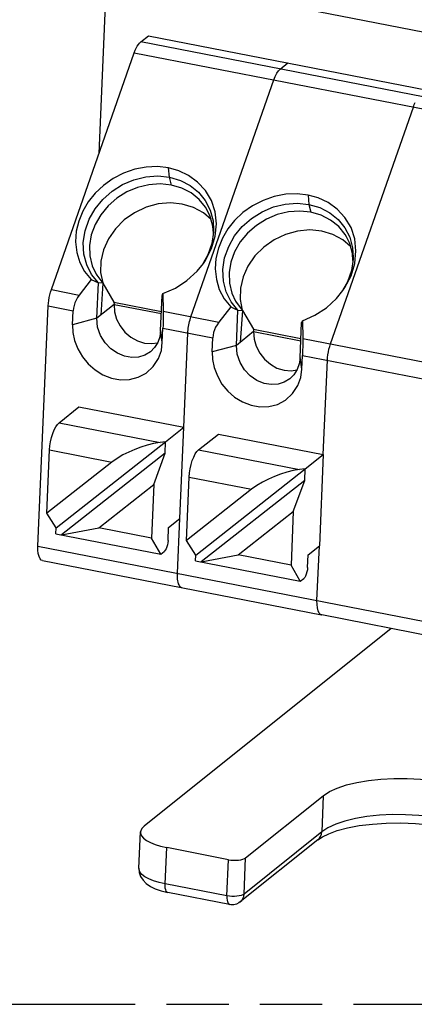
# Model space of a CAD drawing. Header units: millimetres. Extents: x 0 to 210, y 0 to 297.
# Tile 6 of 11: x 71 to 83, y 208 to 238. Entities that reach past the tile are written whole.
import ezdxf

# ---------------------------------------------------------------- set-up
doc = ezdxf.new("R2010")
doc.units = ezdxf.units.MM
doc.header["$LTSCALE"] = 19.36
doc.linetypes.add('PHANTOM', pattern=[0.8, 0.45, -0.05, 0.1, -0.05, 0.1, -0.05])
doc.layers.get('0').update_dxf_attribs({"linetype": 'CONTINUOUS'})
doc.layers.add('DEFAULT_3', color=7, linetype='PHANTOM')

msp = doc.modelspace()

# ---------------------------------------------------------------- linework, layer by layer
at = {"color": 7, "linetype": 'CONTINUOUS'}
for p, q in [((74.071395, 239.626068), (107.739309, 233.081551)), ((73.206739, 234.059058), (73.425352, 239.117623)), ((74.500201, 237.523119), (74.737645, 237.712693)), ((74.737645, 237.712693), (83.402169, 236.028445)), ((71.729972, 229.843414), (74.302695, 237.187624)), ((80.394496, 228.159166), (82.96722, 235.503376)), ((82.96722, 235.503376), (82.995902, 235.578592)), ((82.995902, 235.578592), (83.026727, 235.646849)), ((76.505682, 232.604542), (76.659217, 232.307131)), ((76.685633, 232.01856), (76.447368, 232.2248)), ((76.758142, 231.590629), (76.742798, 231.806219)), ((80.837944, 231.762418), (80.991479, 231.465007)), ((81.017895, 231.176436), (80.779631, 231.382676)), ((81.090404, 230.748505), (81.07506, 230.964095)), ((76.249785, 230.411814), (76.446599, 230.654985)), ((76.446599, 230.654985), (76.508574, 230.7468)), ((72.962411, 230.151957), (72.594225, 229.675417)), ((72.962411, 230.151957), (73.073912, 230.100043)), ((73.073912, 230.100043), (73.185284, 230.04898)), ((73.137987, 228.95457), (73.185284, 230.04898)), ((73.328513, 230.041816), (73.185284, 230.04898)), ((73.328513, 230.041816), (73.669178, 229.455272)), ((75.11845, 228.569599), (75.165747, 229.664009)), ((75.165747, 229.664009), (75.173584, 229.682002)), ((75.173584, 229.682002), (75.181443, 229.700362)), ((75.181443, 229.700362), (75.189326, 229.719079)), ((75.189326, 229.719079), (75.197981, 229.169287)), ((80.582106, 229.569755), (80.778817, 229.812799)), ((80.778817, 229.812799), (80.840899, 229.904773)), ((71.310305, 221.886668), (71.632245, 229.336124)), ((73.669178, 229.455272), (73.674107, 229.382606)), ((73.669178, 229.455272), (75.144333, 229.168525)), ((73.674107, 229.382606), (75.14126, 229.097414)), ((77.294673, 229.309833), (76.926487, 228.833292)), ((77.294673, 229.309833), (77.406175, 229.257919)), ((72.387228, 228.754544), (72.405863, 229.185745)), ((77.406175, 229.257919), (77.517546, 229.206856)), ((77.470249, 228.112446), (77.517546, 229.206856)), ((77.517546, 229.206856), (77.660775, 229.199692)), ((77.660775, 229.199692), (78.00144, 228.613148)), ((79.450712, 227.727475), (79.498009, 228.821885)), ((79.498009, 228.821885), (79.505846, 228.839878)), ((79.505846, 228.839878), (79.513706, 228.858238)), ((79.513706, 228.858238), (79.521588, 228.876955)), ((79.521588, 228.876955), (79.530243, 228.327163)), ((75.172254, 228.213179), (75.190889, 228.644379)), ((78.00144, 228.613148), (78.006369, 228.540482)), ((78.00144, 228.613148), (79.476596, 228.326401)), ((78.006369, 228.540482), (79.473522, 228.25529)), ((76.71949, 227.91242), (76.738125, 228.34362)), ((80.368725, 228.078937), (80.394496, 228.159166)), ((79.504516, 227.371055), (79.523151, 227.802255)), ((80.302604, 227.735709), (80.312842, 227.820979)), ((80.312842, 227.820979), (80.32769, 227.908764)), ((80.32769, 227.908764), (80.346526, 227.995829)), ((80.346526, 227.995829), (80.368725, 228.078937)), ((80.170538, 224.73098), (80.296769, 227.651876)), ((80.296769, 227.651876), (80.302604, 227.735709)), ((71.966343, 225.713436), (72.582881, 226.205677)), ((72.582881, 226.205677), (75.838266, 225.572881)), ((75.275451, 225.123747), (75.838266, 225.572881)), ((75.715987, 222.743427), (75.838266, 225.572881)), ((76.298605, 224.871312), (76.915143, 225.363553)), ((76.915143, 225.363553), (80.170309, 224.730799)), ((71.877102, 222.45071), (75.27515, 225.124156)), ((75.275423, 225.123727), (75.103269, 225.103666)), ((75.260157, 224.76985), (75.275451, 225.123747)), ((71.586173, 222.905258), (71.67111, 224.870651)), ((75.259817, 224.769365), (72.044466, 222.238841)), ((74.907632, 223.801356), (75.260157, 224.76985)), ((79.607713, 224.281623), (80.170538, 224.73098)), ((73.605642, 224.494608), (71.586173, 222.905258)), ((76.209364, 221.608586), (79.607412, 224.282032)), ((79.607685, 224.281603), (79.435532, 224.261542)), ((79.592419, 223.927726), (79.607713, 224.281623)), ((75.918435, 222.063134), (76.003372, 224.028526)), ((79.592079, 223.927241), (76.376728, 221.396717)), ((79.239894, 222.959231), (79.592419, 223.927726)), ((73.198274, 222.456068), (74.907632, 223.801356)), ((74.907632, 223.801356), (74.835737, 222.137771)), ((77.937905, 223.652484), (75.918435, 222.063134)), ((71.877102, 222.45071), (71.586173, 222.905258)), ((77.530537, 221.613944), (79.239894, 222.959231)), ((79.239894, 222.959231), (79.168, 221.295647)), ((75.367509, 222.465204), (75.715987, 222.743427)), ((71.869416, 222.272868), (71.877102, 222.45071)), ((72.044466, 222.238841), (73.198274, 222.456068)), ((74.835737, 222.137771), (73.198274, 222.456068)), ((75.350119, 222.062793), (75.367509, 222.465204)), ((71.869416, 222.272868), (75.124801, 221.640072)), ((75.124801, 221.640072), (74.835737, 222.137771)), ((76.209364, 221.608586), (75.918435, 222.063134)), ((75.124801, 221.640072), (75.232025, 221.725679)), ((79.699772, 221.62308), (80.048249, 221.901303)), ((79.97483, 220.20242), (80.048249, 221.901303)), ((71.449566, 221.438088), (80.114091, 219.75384)), ((76.201678, 221.430744), (76.209364, 221.608586)), ((76.201678, 221.430744), (79.457064, 220.797948)), ((76.376728, 221.396717), (77.530537, 221.613944)), ((79.168, 221.295647), (77.530537, 221.613944)), ((79.682381, 221.220669), (79.699772, 221.62308)), ((79.457064, 220.797948), (79.168, 221.295647)), ((79.457064, 220.797948), (79.564288, 220.883555)), ((79.97516, 220.078034), (79.97483, 220.20242)), ((79.98623, 219.971325), (79.97516, 220.078034)), ((80.008804, 219.880346), (79.98623, 219.971325)), ((80.040588, 219.810935), (80.008804, 219.880346)), ((80.07929, 219.768932), (80.040588, 219.810935)), ((80.114119, 219.753982), (80.07929, 219.768932)), ((80.125673, 219.752391), (80.114119, 219.753982)), ((82.278893, 219.333036), (74.605705, 213.206798)), ((77.758121, 212.221444), (80.17066, 214.147604)), ((74.446207, 211.901154), (74.494754, 213.024479)), ((77.225948, 212.165215), (75.307375, 212.538156)), ((80.003468, 212.779962), (77.59093, 210.853802)), ((77.260959, 210.772742), (75.342385, 211.145683))]:
    msp.add_line(p, q, dxfattribs=at)
at = {"color": 9, "linetype": 'CONTINUOUS'}
for p, q in [((106.682715, 231.267341), (74.500201, 237.523119)), ((74.302695, 237.187624), (106.48521, 230.931846)), ((78.832463, 236.680995), (79.069907, 236.870569)), ((76.062234, 229.00129), (78.634957, 236.3455)), ((75.392156, 233.3291), (75.365523, 233.616139)), ((75.451985, 233.084331), (75.392156, 233.3291)), ((79.697785, 232.774015), (79.724418, 232.486976)), ((79.724418, 232.486976), (79.784247, 232.242207)), ((73.328513, 230.041816), (73.260055, 229.052029)), ((71.729972, 229.843414), (72.594225, 229.675417)), ((71.632245, 229.336124), (72.405863, 229.185745)), ((73.674107, 229.382606), (73.137987, 228.95457)), ((75.197981, 229.169287), (76.926487, 228.833292)), ((77.660775, 229.199692), (77.592317, 228.209904)), ((73.137987, 228.95457), (72.387228, 228.754544)), ((75.172254, 228.213179), (75.11845, 228.569599)), ((75.190889, 228.644379), (76.738125, 228.34362)), ((75.838266, 225.572881), (75.964507, 228.494)), ((78.006369, 228.540482), (77.470249, 228.112446)), ((77.470249, 228.112446), (76.71949, 227.91242)), ((79.530243, 228.327163), (85.591006, 227.149045)), ((79.523151, 227.802255), (85.402644, 226.659373)), ((79.504516, 227.371055), (79.450712, 227.727475)), ((71.966343, 225.713436), (75.103269, 225.103666)), ((71.67111, 224.870651), (73.605642, 224.494608)), ((76.298605, 224.871312), (79.435532, 224.261542)), ((76.003372, 224.028526), (77.937905, 223.652484)), ((75.642567, 221.044544), (75.715987, 222.743427)), ((71.310305, 221.886668), (103.49282, 215.63089)), ((84.443587, 218.913056), (80.125673, 219.752391)), ((80.17066, 214.147604), (80.122114, 213.024279)), ((80.122114, 213.024279), (77.709575, 211.098119)), ((75.258829, 211.414831), (75.307375, 212.538156)), ((77.709575, 211.098119), (77.758121, 212.221444)), ((77.177402, 211.04189), (77.225948, 212.165215)), ((77.177402, 211.04189), (75.258829, 211.414831)), ((77.260654, 210.772802), (77.260959, 210.772742)), ((77.59093, 210.853802), (77.592871, 210.855365))]:
    msp.add_line(p, q, dxfattribs=at)
at = {"color": 6, "linetype": 'CONTINUOUS'}
for p, q in [((80.170538, 224.73098), (80.048249, 221.901303)), ((80.114091, 219.75384), (80.125673, 219.752391))]:
    msp.add_line(p, q, dxfattribs=at)
at = {"color": 7, "linetype": 'CONTINUOUS'}
for points in [[(74.302695, 237.187624), (74.331378, 237.26284), (74.362202, 237.331097), (74.395589, 237.393109), (74.430278, 237.446734), (74.465008, 237.489833), (74.500201, 237.523119)], [(75.365523, 233.616139), (75.026976, 233.655623), (74.67456, 233.642238), (74.316262, 233.573894), (73.967799, 233.452588), (73.640991, 233.283624), (73.342828, 233.073587), (73.084153, 232.8329), (72.870176, 232.565334), (72.703812, 232.276027), (72.579509, 231.969746), (72.499904, 231.649923), (72.481035, 231.324072), (72.518564, 230.996944), (72.609886, 230.683703), (72.758865, 230.39948), (72.962411, 230.151957)], [(76.813754, 232.255363), (76.699158, 232.607264), (76.511438, 232.915873), (76.268863, 233.177405), (75.988131, 233.384797), (75.682267, 233.52862), (75.365523, 233.616139)], [(73.185284, 230.04898), (72.975251, 230.30843), (72.823797, 230.610777), (72.736947, 230.946813), (72.716411, 231.303517), (72.772718, 231.670233), (72.900077, 232.02641), (73.082011, 232.349229), (73.319809, 232.63911), (73.610452, 232.893217), (73.938058, 233.09906), (74.290732, 233.249194), (74.659096, 233.339446), (75.030666, 233.366421), (75.392156, 233.3291)], [(75.392156, 233.3291), (75.733372, 233.229376), (76.038325, 233.070354), (76.295977, 232.859211), (76.505682, 232.604542)], [(75.451985, 233.084331), (75.108585, 233.119587), (74.756043, 233.094647), (74.406196, 233.010352), (74.070782, 232.869538), (73.761046, 232.676944), (73.487389, 232.439024), (73.258998, 232.163757), (73.083538, 231.860384), (72.966896, 231.539089), (72.912986, 231.210652), (72.923619, 230.886098), (72.998436, 230.576316), (73.114245, 230.326233)], [(76.558035, 232.326387), (76.516188, 232.394192), (76.315894, 232.63913), (76.06594, 232.84001), (75.774712, 232.990088), (75.451985, 233.084331)], [(79.697785, 232.774015), (79.359238, 232.813499), (79.006822, 232.800114), (78.648524, 232.73177), (78.300061, 232.610464), (77.973253, 232.4415), (77.67509, 232.231463), (77.416415, 231.990776), (77.202439, 231.72321), (77.036074, 231.433903), (76.911771, 231.127622), (76.832167, 230.807798), (76.813297, 230.481948), (76.850826, 230.15482), (76.942148, 229.841579), (77.091127, 229.557356), (77.294673, 229.309833)], [(81.145973, 231.413448), (81.031332, 231.765331), (80.843584, 232.0739), (80.601017, 232.335379), (80.320314, 232.54272), (80.014486, 232.686512), (79.697785, 232.774015)], [(76.447368, 232.2248), (76.139096, 232.393902), (75.792303, 232.496793), (75.422236, 232.533248), (75.042348, 232.497914), (74.667549, 232.396103), (74.313142, 232.228), (73.991397, 232.003634), (73.717104, 231.728699), (73.498001, 231.416389), (73.346084, 231.077025), (73.263364, 230.724929), (73.257193, 230.373454), (73.320294, 230.052425)], [(77.517546, 229.206856), (77.307513, 229.466306), (77.156059, 229.768653), (77.069209, 230.104689), (77.048673, 230.461393), (77.10498, 230.828109), (77.232339, 231.184286), (77.414274, 231.507104), (77.652072, 231.796986), (77.942714, 232.051093), (78.27032, 232.256936), (78.622994, 232.40707), (78.991358, 232.497322), (79.362928, 232.524296), (79.724418, 232.486976)], [(79.724418, 232.486976), (80.065634, 232.387251), (80.370588, 232.22823), (80.62824, 232.017086), (80.837944, 231.762418)], [(76.742798, 231.806219), (76.660098, 232.113411), (76.558035, 232.326387)], [(76.659217, 232.307131), (76.745829, 231.976559), (76.765428, 231.680928)], [(76.816233, 231.498095), (76.853229, 231.88185), (76.813754, 232.255363)], [(79.784247, 232.242207), (79.440847, 232.277463), (79.088305, 232.252523), (78.738458, 232.168228), (78.403044, 232.027414), (78.093308, 231.83482), (77.819651, 231.596899), (77.59126, 231.321633), (77.4158, 231.01826), (77.299158, 230.696964), (77.245248, 230.368528), (77.255881, 230.043973), (77.330698, 229.734192), (77.446507, 229.484109)], [(80.890297, 231.484263), (80.84845, 231.552068), (80.648157, 231.797006), (80.398202, 231.997886), (80.106974, 232.147964), (79.784247, 232.242207)], [(76.765428, 231.680928), (76.763627, 231.627639), (76.711068, 231.273007), (76.589627, 230.925488), (76.439212, 230.659158)], [(76.508574, 230.7468), (76.700182, 231.113983), (76.816233, 231.498095)], [(80.779631, 231.382676), (80.471358, 231.551778), (80.124565, 231.654669), (79.754498, 231.691124), (79.374611, 231.65579), (78.999811, 231.553979), (78.645405, 231.385876), (78.323659, 231.16151), (78.049367, 230.886575), (77.830264, 230.574265), (77.678346, 230.2349), (77.595626, 229.882805), (77.589455, 229.53133), (77.652557, 229.210301)], [(81.07506, 230.964095), (80.992361, 231.271287), (80.890297, 231.484263)], [(80.991479, 231.465007), (81.078091, 231.134435), (81.09769, 230.838804)], [(81.148527, 230.656129), (81.18549, 231.039917), (81.145973, 231.413448)], [(81.09769, 230.838804), (81.095889, 230.785514), (81.04333, 230.430882), (80.921889, 230.083364), (80.771437, 229.816968)], [(80.840899, 229.904773), (81.032497, 230.271988), (81.148527, 230.656129)], [(73.114245, 230.326233), (73.134928, 230.291706), (73.328513, 230.041816)], [(75.189326, 229.719079), (75.576323, 229.888667), (75.934433, 230.121982), (76.249785, 230.411814)], [(71.632245, 229.336124), (71.638079, 229.419957), (71.648317, 229.505227), (71.663166, 229.593013), (71.682001, 229.680078), (71.704201, 229.763185), (71.729972, 229.843414)], [(72.594225, 229.675417), (72.539654, 229.597007), (72.494396, 229.515939), (72.458761, 229.434679), (72.432174, 229.352585), (72.414385, 229.268877), (72.405863, 229.185745)], [(73.674107, 229.382606), (73.690992, 229.148928), (73.752906, 228.928062), (73.863017, 228.715004), (74.011819, 228.524765), (74.194586, 228.368962), (74.400139, 228.25278), (74.619628, 228.185306), (74.841341, 228.166448), (75.023655, 228.196059)], [(77.446507, 229.484109), (77.46719, 229.449581), (77.660775, 229.199692)], [(79.521588, 228.876955), (79.908611, 229.046557), (80.266741, 229.279894), (80.582106, 229.569755)], [(75.197981, 229.169287), (75.198866, 229.080149), (75.198919, 228.991664), (75.198135, 228.903821), (75.196529, 228.816648), (75.194115, 228.73017), (75.190889, 228.644379)], [(72.387228, 228.754544), (72.393697, 228.51335), (72.44656, 228.266621), (72.548233, 228.006271), (72.691461, 227.756555), (72.87062, 227.539172), (73.083239, 227.353704), (73.329453, 227.203882), (73.595828, 227.098954), (73.871913, 227.048807), (74.14889, 227.055248), (74.419423, 227.122979), (74.66862, 227.253195), (74.884717, 227.46217), (75.051004, 227.709376)], [(74.802063, 227.918086), (74.626479, 227.811461), (74.434292, 227.752359), (74.220784, 227.739174), (73.997308, 227.77703), (73.7767, 227.867007), (73.570465, 228.007649), (73.392105, 228.193415), (73.251932, 228.419433), (73.162375, 228.678758), (73.137987, 228.95457)], [(76.926487, 228.833292), (76.871916, 228.754883), (76.826658, 228.673815), (76.791023, 228.592555), (76.764436, 228.510461), (76.746647, 228.426753), (76.738125, 228.34362)], [(75.11845, 228.569599), (75.09225, 228.382366), (75.029061, 228.20467), (74.928438, 228.0444), (74.802063, 227.918086)], [(78.006369, 228.540482), (78.023255, 228.306804), (78.085168, 228.085938), (78.195279, 227.87288), (78.344081, 227.682641), (78.526848, 227.526838), (78.732402, 227.410655), (78.95189, 227.343182), (79.173603, 227.324324), (79.355917, 227.353935)], [(75.051004, 227.709376), (75.144271, 227.955325), (75.172254, 228.213179)], [(79.134325, 227.075962), (78.958741, 226.969337), (78.766555, 226.910234), (78.553046, 226.89705), (78.32957, 226.934906), (78.108962, 227.024883), (77.902727, 227.165525), (77.724368, 227.35129), (77.584195, 227.577309), (77.494637, 227.836633), (77.470249, 228.112446)], [(79.530243, 228.327163), (79.531128, 228.238025), (79.531181, 228.14954), (79.530398, 228.061697), (79.528792, 227.974524), (79.526378, 227.888046), (79.523151, 227.802255)], [(76.71949, 227.91242), (76.72596, 227.671226), (76.778822, 227.424497), (76.880495, 227.164147), (77.023724, 226.914431), (77.202882, 226.697048), (77.415501, 226.511579), (77.661715, 226.361758), (77.92809, 226.25683), (78.204175, 226.206683), (78.481152, 226.213124), (78.751685, 226.280855), (79.000882, 226.411071), (79.216979, 226.620046), (79.383266, 226.867252)], [(79.450712, 227.727475), (79.424512, 227.540241), (79.361323, 227.362545), (79.2607, 227.202275), (79.134325, 227.075962)], [(79.383266, 226.867252), (79.476533, 227.113201), (79.504516, 227.371055)], [(71.67111, 224.870651), (71.681725, 224.998655), (71.701703, 225.126278), (71.731751, 225.256372), (71.769742, 225.380374), (71.814652, 225.491813), (71.863868, 225.587262), (71.914062, 225.660438), (71.966343, 225.713436)], [(75.103269, 225.103666), (74.901943, 225.07125), (74.703164, 225.019309), (74.509296, 224.957494), (74.319117, 224.886525), (74.13242, 224.806024), (73.94981, 224.714398), (73.77297, 224.60785), (73.605642, 224.494608)], [(76.003372, 224.028526), (76.013988, 224.156531), (76.033965, 224.284153), (76.064013, 224.414248), (76.102004, 224.53825), (76.146915, 224.649689), (76.19613, 224.745138), (76.246324, 224.818314), (76.298605, 224.871312)], [(79.435532, 224.261542), (79.234205, 224.229126), (79.035426, 224.177185), (78.841558, 224.11537), (78.651379, 224.044401), (78.464682, 223.9639), (78.282072, 223.872274), (78.105232, 223.765726), (77.937905, 223.652484)], [(75.350119, 222.062793), (75.343622, 221.995176), (75.330914, 221.929241), (75.311117, 221.862282), (75.286864, 221.802423), (75.260793, 221.757792), (75.232025, 221.725679)], [(71.449594, 221.43823), (71.414765, 221.45318), (71.376063, 221.495183), (71.344279, 221.564594), (71.321706, 221.655573), (71.310636, 221.762283), (71.310305, 221.886668)], [(79.682381, 221.220669), (79.675884, 221.153051), (79.663177, 221.087117), (79.643379, 221.020158), (79.619126, 220.960299), (79.593056, 220.915668), (79.564288, 220.883555)], [(80.17066, 214.147604), (80.36436, 214.274414), (80.6032, 214.385921), (80.890283, 214.483021), (81.216297, 214.563022), (81.575695, 214.623751), (81.960281, 214.66456), (82.362878, 214.683998), (82.774879, 214.682308), (83.188058, 214.65888), (83.594097, 214.614828), (83.984385, 214.550433), (84.351566, 214.467588), (84.687346, 214.367442), (84.985922, 214.252516), (85.239989, 214.124732), (85.445773, 213.987035), (85.597544, 213.841966), (85.693863, 213.692653), (85.731044, 213.542052), (85.731303, 213.504997)], [(74.605705, 213.206798), (74.53673, 213.135957), (74.500617, 213.062752), (74.494928, 213.024472)], [(80.003468, 212.779962), (80.144047, 212.87379), (80.343569, 212.971309), (80.60529, 213.066408), (80.923004, 213.151352), (81.288652, 213.220744), (81.693419, 213.270867), (82.125809, 213.299064), (82.575241, 213.303962), (83.029875, 213.285088), (83.478178, 213.242901), (83.908998, 213.178695), (84.310587, 213.094855), (84.673269, 212.994521), (84.986573, 212.882538), (85.124987, 212.819052)], [(74.494928, 213.024472), (74.497528, 212.986245), (74.526979, 212.909254), (74.589436, 212.833689), (74.68221, 212.761329), (74.804099, 212.694104), (74.951117, 212.633457), (75.118327, 212.581735), (75.307375, 212.538156)], [(77.225948, 212.165215), (77.302998, 212.153508), (77.380296, 212.147367), (77.459318, 212.146835), (77.535631, 212.151785), (77.606063, 212.16234), (77.668305, 212.177798), (77.71857, 212.197417), (77.758121, 212.221444)], [(74.446207, 211.901154), (74.456681, 211.771059), (74.49901, 211.645125), (74.572847, 211.527398), (74.67445, 211.423909), (74.799921, 211.336011), (74.951613, 211.260518), (75.131792, 211.196753), (75.342385, 211.145683)], [(77.592871, 210.855365), (77.550339, 210.825282), (77.474032, 210.788745), (77.390694, 210.768712), (77.303243, 210.766816), (77.260654, 210.772802)]]:
    msp.add_lwpolyline(points, dxfattribs=at)
at = {"color": 9, "linetype": 'CONTINUOUS'}
for points in [[(78.634957, 236.3455), (78.678954, 236.456119), (78.727807, 236.551223), (78.779641, 236.627156), (78.832463, 236.680995)], [(75.964507, 228.494), (75.967466, 228.543998), (75.972059, 228.595007), (75.978259, 228.646712), (75.986027, 228.698793), (75.995314, 228.75093), (76.006064, 228.8028), (76.01821, 228.854083), (76.031677, 228.904465), (76.046382, 228.953635), (76.062234, 229.00129)], [(75.781829, 220.595964), (75.769342, 220.599377), (75.74673, 220.611084), (75.725806, 220.629527), (75.706807, 220.654503), (75.689943, 220.68572), (75.675377, 220.72285), (75.663252, 220.765502), (75.65369, 220.813233), (75.646785, 220.86555), (75.642605, 220.921925), (75.641194, 220.981798), (75.642567, 221.044544)], [(85.279675, 212.942554), (85.191815, 213.001484), (84.937376, 213.129191), (84.639086, 213.244231), (84.303019, 213.344264), (83.936017, 213.427251), (83.545551, 213.491504), (83.139567, 213.535714), (82.726332, 213.558983), (82.314259, 213.560836), (81.911735, 213.541235), (81.526956, 213.50058), (81.167754, 213.439698), (80.841439, 213.359829), (80.554655, 213.262597), (80.313242, 213.149983), (80.122114, 213.024279)], [(80.003468, 212.779962), (80.050474, 212.826849), (80.087608, 212.885402), (80.111798, 212.952066), (80.122114, 213.024279)], [(75.258829, 211.414831), (75.071796, 211.45774), (74.90257, 211.510132), (74.755318, 211.570717), (74.633664, 211.638004), (74.540605, 211.710335), (74.478433, 211.785929), (74.448677, 211.862925), (74.446207, 211.901154)], [(75.342385, 211.145683), (75.316753, 211.15822), (75.294408, 211.185678), (75.276877, 211.226877), (75.264832, 211.280234), (75.258738, 211.343699), (75.258829, 211.414831)], [(77.177402, 211.04189), (77.177218, 210.972936), (77.182928, 210.910439), (77.194505, 210.857018), (77.211732, 210.814932), (77.234321, 210.786124), (77.260654, 210.772802)], [(77.709575, 211.098119), (77.671062, 211.074454), (77.619759, 211.054473), (77.557638, 211.038943), (77.487085, 211.028461), (77.410811, 211.023429), (77.331749, 211.024042), (77.252937, 211.030276), (77.177402, 211.04189)], [(77.592871, 210.855365), (77.640684, 210.904161), (77.676694, 210.96261), (77.699809, 211.028153), (77.709575, 211.098119)]]:
    msp.add_lwpolyline(points, dxfattribs=at)
at = {"layer": 'DEFAULT_3', "color": 7, "linetype": 'PHANTOM'}
msp.add_line((50.128636, 207.68), (150.128636, 207.68), dxfattribs=at)

doc.saveas('drawing.dxf')
